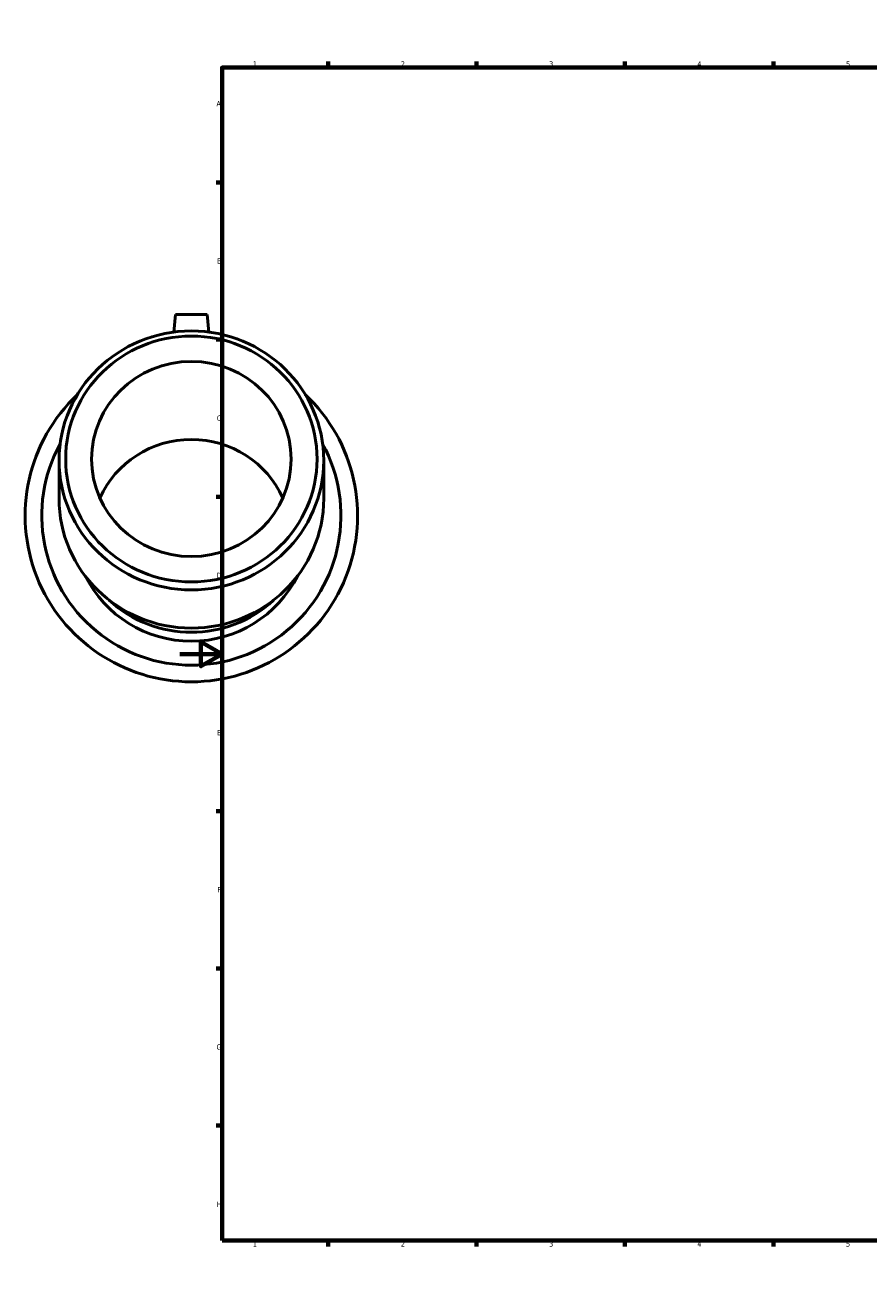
# Model space of a CAD drawing. Header units: millimetres. Extents: x -73 to 1275, y -129 to 1379.
# Tile 1 of 7: x -73 to 325, y 0 to 594. Entities that reach past the tile are written whole.
import ezdxf

# ---------------------------------------------------------------- set-up
doc = ezdxf.new("R2010")
doc.units = ezdxf.units.MM
doc.layers.add('Border (ISO)', color=7, linetype='Continuous', lineweight=70)
doc.layers.add('Visible (ISO)', color=7, linetype='Continuous', lineweight=50)
doc.styles.add('Note Text (ISO)', font='tahoma.ttf')

# ---------------------------------------------------------------- blocks, each defined once
blk = doc.blocks.new('Borders Default Border')
at = {"layer": 'Border (ISO)'}
for p, q in [((70.08, 574), (70.08, 576.9)), ((140.17, 574), (140.17, 576.9)), ((210.25, 574), (210.25, 576.9)), ((280.33, 574), (280.33, 576.9)), ((350.42, 574), (350.42, 576.9)), ((490.58, 574), (490.58, 576.9)), ((560.67, 574), (560.67, 576.9)), ((630.75, 574), (630.75, 576.9)), ((700.83, 574), (700.83, 576.9)), ((770.92, 574), (770.92, 576.9)), ((20, 519.75), (17.1, 519.75)), ((821, 519.75), (823.9, 519.75)), ((20, 445.5), (17.1, 445.5)), ((821, 445.5), (823.9, 445.5)), ((20, 371.25), (17.1, 371.25)), ((821, 371.25), (823.9, 371.25)), ((20, 222.75), (17.1, 222.75)), ((821, 222.75), (823.9, 222.75)), ((20, 148.5), (17.1, 148.5)), ((821, 148.5), (823.9, 148.5)), ((20, 74.25), (17.1, 74.25)), ((821, 74.25), (823.9, 74.25)), ((70.08, 20), (70.08, 17.1)), ((140.17, 20), (140.17, 17.1)), ((210.25, 20), (210.25, 17.1)), ((280.33, 20), (280.33, 17.1)), ((350.42, 20), (350.42, 17.1)), ((490.58, 20), (490.58, 17.1)), ((560.67, 20), (560.67, 17.1)), ((630.75, 20), (630.75, 17.1)), ((700.83, 20), (700.83, 17.1)), ((770.92, 20), (770.92, 17.1))]:
    blk.add_line(p, q, dxfattribs=at)
at = {"layer": 'Border (ISO)', "flags": 128}
for points in [[(420.5, 594), (420.5, 574), (414.73, 584), (426.27, 584), (420.5, 574)], [(20, 20), (20, 574), (821, 574), (821, 20), (20, 20)], [(0, 297), (20, 297), (10, 302.77), (10, 291.23), (20, 297)], [(841, 297), (821, 297), (831, 302.77), (831, 291.23), (821, 297)], [(420.5, 0), (420.5, 20), (414.73, 10), (426.27, 10), (420.5, 20)]]:
    blk.add_lwpolyline(points, dxfattribs=at)
at = {"layer": 'Border (ISO)', "color": 232, "true_color": 0xca0064, "char_height": 2.5, "attachment_point": 7, "style": 'Note Text (ISO)'}
for s, insert in [('1', (34.48, 574.4)), ('2', (104.37, 574.4)), ('3', (174.43, 574.35)), ('4', (244.42, 574.4)), ('5', (314.64, 574.35)), ('6', (384.66, 574.35)), ('7', (454.77, 574.4)), ('8', (524.81, 574.34)), ('9', (594.88, 574.35)), ('10', (664.29, 574.35)), ('11', (734.37, 574.4)), ('12', (804.46, 574.4)), ('A', (17.29, 555.62)), ('A', (821.59, 555.62)), ('B', (17.59, 481.37)), ('B', (821.89, 481.37)), ('C', (17.43, 407.08)), ('C', (821.73, 407.08)), ('D', (17.43, 332.88)), ('D', (821.73, 332.88)), ('E', (17.64, 258.63)), ('E', (821.94, 258.63)), ('F', (17.7, 184.38)), ('F', (822, 184.38)), ('G', (17.31, 110.08)), ('G', (821.61, 110.08)), ('H', (17.44, 35.88)), ('H', (821.74, 35.88)), ('1', (34.48, 17.1)), ('2', (104.37, 17.1)), ('3', (174.43, 17.05)), ('4', (244.42, 17.1)), ('5', (314.64, 17.05)), ('6', (384.66, 17.05)), ('7', (454.77, 17.1)), ('8', (524.81, 17.04)), ('9', (594.88, 17.05)), ('10', (664.29, 17.05)), ('11', (734.37, 17.1)), ('12', (804.46, 17.1))]:
    blk.add_mtext(s, dxfattribs=dict(at, insert=insert))

msp = doc.modelspace()

# ---------------------------------------------------------------- linework, layer by layer
at = {"layer": 'Visible (ISO)'}
for p, q in [((-2.041, 457.37), (-2.77, 449.039)), ((12.959, 457.37), (-2.041, 457.37)), ((12.959, 457.37), (13.687, 449.039)), ((-57.041, 388.437), (-57.041, 370.378)), ((67.959, 388.437), (67.959, 370.378))]:
    msp.add_line(p, q, dxfattribs=at)
for centre, radius, start, end in [((5.459, 362.37), 78.5, 133.285324, 46.714676), ((5.459, 362.37), 70.65, 151.323973, 28.676027), ((5.459, 359.277), 56.237, 206.6821, 333.3179)]:
    msp.add_arc(centre, radius, start, end, dxfattribs=at)
for centre, major_axis in [((5.459, 388.437), (-62.5, 0)), ((5.459, 389.09), (-59.36, 0)), ((5.459, 389.09), (-47.124, 0))]:
    msp.add_ellipse(centre, major_axis=major_axis, ratio=0.9781476, dxfattribs=at)
for centre, major_axis, start_param, end_param in [((5.459, 352.215), (47.124, 0), 0.4115093, 2.7300833), ((5.459, 370.378), (62.5, 0), 3.1415927, 6.2831853), ((5.459, 362.293), (-56.25, 0), 0.8105463, 2.3310464)]:
    msp.add_ellipse(centre, major_axis=major_axis, ratio=0.9781476, start_param=start_param, end_param=end_param, dxfattribs=at)

# ---------------------------------------------------------------- block references
msp.add_blockref('Borders Default Border', (0, 0))

doc.saveas('drawing.dxf')
